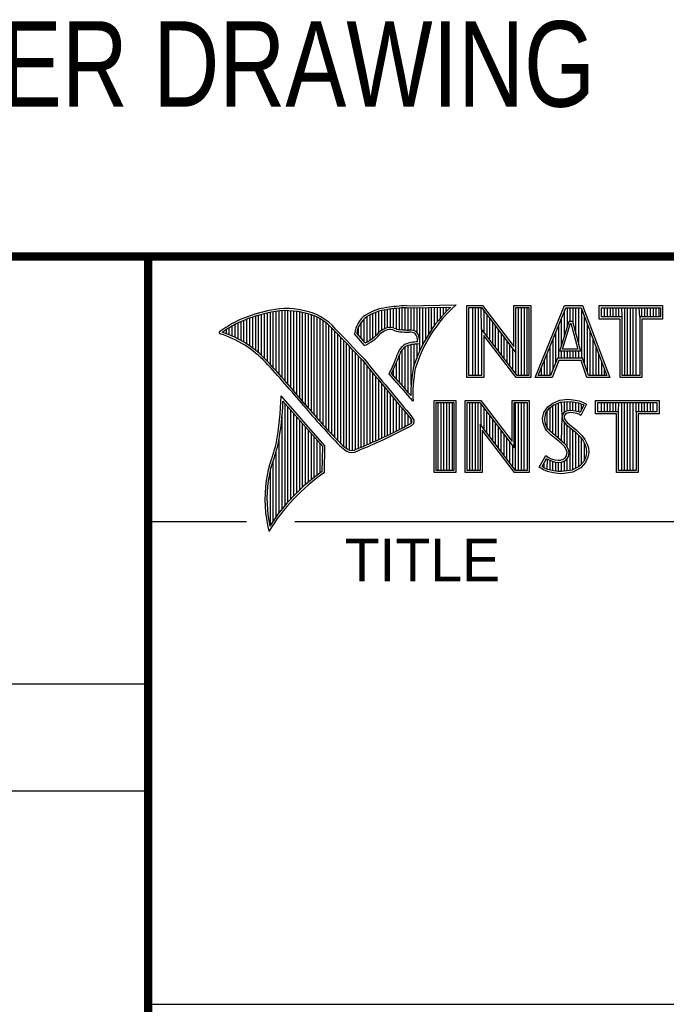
# Model space of a CAD drawing. Header units: inches. Extents: x 0 to 34, y 0 to 22.
# Tile 67 of 84: x 28.1 to 29.6, y 1.3 to 3.6. Entities that reach past the tile are written whole.
import ezdxf

# ---------------------------------------------------------------- set-up
doc = ezdxf.new("R2010")
doc.units = ezdxf.units.IN
doc.header["$LTSCALE"] = 1.87
doc.header["$MEASUREMENT"] = 0
doc.layers.get('0').update_dxf_attribs({"linetype": 'CONTINUOUS'})
doc.layers.add('DETAIL', color=7, linetype='CONTINUOUS')
doc.styles.get("Standard").update_dxf_attribs({"font": 'txt', "width": 0.8})

msp = doc.modelspace()

# ---------------------------------------------------------------- linework, layer by layer
at = {"color": 2, "linetype": 'CONTINUOUS'}
for p, q in [((28.3793, 3.0003), (33.5093, 3.0003)), ((28.3793, 3.0003), (28.3793, 1.2503)), ((28.9844, 2.885), (29.1009, 2.8868)), ((28.9845, 2.8802), (29.0882, 2.8817)), ((28.9885, 2.8278), (28.9885, 2.8802)), ((28.9953, 2.8276), (28.9953, 2.8803)), ((29.0022, 2.8263), (29.0022, 2.8804)), ((29.0091, 2.822), (29.0091, 2.8805)), ((29.0159, 2.7805), (29.0159, 2.8806)), ((29.0228, 2.7947), (29.0228, 2.8807)), ((29.0297, 2.8073), (29.0297, 2.8808)), ((29.0365, 2.8188), (29.0365, 2.881)), ((29.0434, 2.8293), (29.0434, 2.8811)), ((29.0502, 2.8389), (29.0502, 2.8812)), ((29.0571, 2.8479), (29.0571, 2.8813)), ((29.064, 2.8562), (29.064, 2.8814)), ((29.0708, 2.8641), (29.0708, 2.8815)), ((29.0777, 2.8714), (29.0777, 2.8816)), ((29.1256, 2.8852), (29.1624, 2.8852)), ((29.1256, 2.7166), (29.1256, 2.8852)), ((29.1305, 2.8804), (29.16, 2.8804)), ((29.1305, 2.7215), (29.1305, 2.8804)), ((29.1395, 2.7215), (29.1395, 2.8804)), ((29.1462, 2.7215), (29.1462, 2.8804)), ((29.1529, 2.7215), (29.1529, 2.8804)), ((29.1604, 2.8299), (29.1596, 2.8804)), ((29.16, 2.8804), (29.2402, 2.7746)), ((29.1624, 2.8852), (29.2354, 2.7891)), ((29.2354, 2.8852), (29.2754, 2.8852)), ((29.2354, 2.7891), (29.2354, 2.8852)), ((29.2402, 2.8804), (29.2705, 2.8804)), ((29.2402, 2.7746), (29.2402, 2.8804)), ((29.2469, 2.7215), (29.2469, 2.8804)), ((29.2536, 2.7215), (29.2536, 2.8804)), ((29.2603, 2.7215), (29.2603, 2.8804)), ((29.267, 2.7215), (29.267, 2.8804)), ((29.2705, 2.8804), (29.2705, 2.7215)), ((29.2754, 2.8852), (29.2754, 2.7166)), ((29.2853, 2.7167), (29.3541, 2.8851)), ((29.2926, 2.7216), (29.3574, 2.8802)), ((29.3541, 2.8851), (29.3967, 2.8851)), ((29.3574, 2.8802), (29.3933, 2.8802)), ((29.361, 2.8356), (29.361, 2.8802)), ((29.3677, 2.8486), (29.3677, 2.8802)), ((29.3744, 2.8428), (29.3744, 2.8802)), ((29.3811, 2.8181), (29.3811, 2.8802)), ((29.3878, 2.7935), (29.3878, 2.8802)), ((29.3933, 2.8802), (29.4535, 2.7216)), ((29.3967, 2.8851), (29.4606, 2.7167)), ((29.4357, 2.8851), (29.584, 2.8851)), ((29.4357, 2.8537), (29.4357, 2.8851)), ((29.4406, 2.8802), (29.5791, 2.8802)), ((29.4406, 2.8586), (29.4406, 2.8802)), ((29.4482, 2.8586), (29.4482, 2.8802)), ((29.4549, 2.8586), (29.4549, 2.8802)), ((29.4616, 2.8586), (29.4616, 2.8802)), ((29.4684, 2.8586), (29.4684, 2.8802)), ((29.4751, 2.8586), (29.4751, 2.8802)), ((29.4818, 2.8586), (29.4818, 2.8802)), ((29.4892, 2.8586), (29.4885, 2.8802)), ((29.4952, 2.7216), (29.4952, 2.8802)), ((29.5019, 2.7216), (29.5019, 2.8802)), ((29.5086, 2.7216), (29.5086, 2.8802)), ((29.5153, 2.7216), (29.5153, 2.8802)), ((29.522, 2.7216), (29.522, 2.8802)), ((29.5305, 2.8586), (29.5288, 2.8802)), ((29.5355, 2.8586), (29.5355, 2.8802)), ((29.5422, 2.8586), (29.5422, 2.8802)), ((29.5489, 2.8586), (29.5489, 2.8802)), ((29.5556, 2.8586), (29.5556, 2.8802)), ((29.5623, 2.8586), (29.5623, 2.8802)), ((29.569, 2.8586), (29.569, 2.8802)), ((29.5757, 2.8586), (29.5757, 2.8802)), ((29.5791, 2.8802), (29.5791, 2.8586)), ((29.584, 2.8851), (29.584, 2.8537)), ((28.6247, 2.7856), (28.6247, 2.8584)), ((28.6315, 2.7803), (28.6315, 2.8606)), ((28.6384, 2.7747), (28.6384, 2.8626)), ((28.6453, 2.7685), (28.6453, 2.8645)), ((28.6521, 2.762), (28.6521, 2.8662)), ((28.659, 2.7548), (28.659, 2.8679)), ((28.6659, 2.7474), (28.6659, 2.8695)), ((28.6727, 2.7398), (28.6727, 2.8708)), ((28.6796, 2.7323), (28.6796, 2.8719)), ((28.6865, 2.7247), (28.6865, 2.8727)), ((28.6933, 2.717), (28.6933, 2.8732)), ((28.7002, 2.7092), (28.7002, 2.8734)), ((28.707, 2.7014), (28.707, 2.8733)), ((28.7139, 2.6936), (28.7139, 2.873)), ((28.7208, 2.6856), (28.7208, 2.8724)), ((28.7276, 2.6776), (28.7276, 2.8716)), ((28.7345, 2.6696), (28.7345, 2.8704)), ((28.7414, 2.6615), (28.7414, 2.869)), ((28.7482, 2.6533), (28.7482, 2.8677)), ((28.7551, 2.6452), (28.7551, 2.8659)), ((28.762, 2.6372), (28.762, 2.8638)), ((28.7688, 2.6293), (28.7688, 2.8611)), ((28.7757, 2.6214), (28.7757, 2.858)), ((28.8924, 2.8003), (28.8924, 2.8594)), ((28.8992, 2.8044), (28.8992, 2.8634)), ((28.9061, 2.8094), (28.9061, 2.8668)), ((28.913, 2.8153), (28.913, 2.8696)), ((28.9198, 2.8223), (28.9198, 2.8719)), ((28.9267, 2.8275), (28.9267, 2.8737)), ((28.9336, 2.8311), (28.9336, 2.875)), ((28.9404, 2.8335), (28.9404, 2.8759)), ((28.9473, 2.834), (28.9473, 2.8769)), ((28.9542, 2.8327), (28.9542, 2.8778)), ((28.961, 2.8306), (28.961, 2.8785)), ((28.9679, 2.8292), (28.9679, 2.8791)), ((28.9747, 2.8285), (28.9747, 2.8796)), ((28.9816, 2.828), (28.9816, 2.88)), ((29.1663, 2.8222), (29.1663, 2.872)), ((29.173, 2.8135), (29.173, 2.8632)), ((29.3543, 2.8139), (29.3543, 2.8725)), ((29.3945, 2.7618), (29.3945, 2.877)), ((29.4012, 2.7485), (29.4012, 2.8593)), ((29.4892, 2.8586), (29.4406, 2.8586)), ((29.4892, 2.7216), (29.4892, 2.8586)), ((29.5791, 2.8586), (29.5305, 2.8586)), ((29.5305, 2.8586), (29.5305, 2.7216)), ((28.5766, 2.8137), (28.5766, 2.8374)), ((28.5835, 2.8105), (28.5835, 2.8412)), ((28.5904, 2.8071), (28.5904, 2.8449)), ((28.5972, 2.8034), (28.5972, 2.8479)), ((28.6041, 2.7994), (28.6041, 2.8508)), ((28.6109, 2.7952), (28.6109, 2.8535)), ((28.6178, 2.7906), (28.6178, 2.856)), ((28.7826, 2.6137), (28.7826, 2.8543)), ((28.7894, 2.606), (28.7894, 2.8501)), ((28.7963, 2.5985), (28.7963, 2.8451)), ((28.8031, 2.591), (28.8031, 2.8394)), ((28.8718, 2.8167), (28.8718, 2.8343)), ((28.8786, 2.8086), (28.8786, 2.8464)), ((28.8855, 2.8005), (28.8855, 2.854)), ((29.1798, 2.8048), (29.1798, 2.8543)), ((29.1865, 2.7961), (29.1865, 2.8455)), ((29.1932, 2.7873), (29.1932, 2.8367)), ((29.3408, 2.7618), (29.3408, 2.8396)), ((29.3434, 2.7787), (29.365, 2.8486)), ((29.3475, 2.7921), (29.3475, 2.8561)), ((29.35, 2.7836), (29.3686, 2.8438)), ((29.365, 2.8486), (29.3728, 2.8486)), ((29.3686, 2.8438), (29.3691, 2.8438)), ((29.3691, 2.8438), (29.3854, 2.7836)), ((29.3728, 2.8486), (29.3918, 2.7787)), ((29.4079, 2.7286), (29.4079, 2.8416)), ((29.4843, 2.8537), (29.4357, 2.8537)), ((29.4843, 2.7167), (29.4843, 2.8537)), ((29.584, 2.8537), (29.5354, 2.8537)), ((29.5354, 2.8537), (29.5354, 2.7167)), ((28.556, 2.8217), (28.556, 2.8246)), ((28.5629, 2.8193), (28.5629, 2.8291)), ((28.5698, 2.8166), (28.5698, 2.8333)), ((28.81, 2.5836), (28.81, 2.8328)), ((28.8169, 2.5762), (28.8169, 2.8253)), ((28.8237, 2.569), (28.8237, 2.8181)), ((28.8865, 2.792), (28.8631, 2.8194)), ((28.8878, 2.7979), (28.8682, 2.8209)), ((29.2438, 2.7215), (29.1604, 2.8299)), ((29.1604, 2.8299), (29.1604, 2.7215)), ((29.2414, 2.7166), (29.1653, 2.8156)), ((29.1653, 2.8156), (29.1653, 2.7166)), ((29.1999, 2.7786), (29.1999, 2.8278)), ((29.2066, 2.7699), (29.2066, 2.819)), ((29.3341, 2.752), (29.3341, 2.8232)), ((29.4147, 2.7216), (29.4147, 2.8239)), ((28.8306, 2.5618), (28.8306, 2.8109)), ((28.8375, 2.5556), (28.8375, 2.8037)), ((28.8443, 2.5505), (28.8443, 2.7965)), ((28.8512, 2.5472), (28.8512, 2.7893)), ((28.9816, 2.689), (28.9816, 2.7889)), ((28.9885, 2.6813), (28.9885, 2.7921)), ((28.9953, 2.6998), (28.9953, 2.7939)), ((29.0022, 2.7448), (29.0022, 2.795)), ((29.0091, 2.7642), (29.0091, 2.7954)), ((29.2133, 2.7612), (29.2133, 2.8101)), ((29.22, 2.7525), (29.22, 2.8013)), ((29.2267, 2.7437), (29.2267, 2.7924)), ((29.3207, 2.7216), (29.3207, 2.7904)), ((29.3274, 2.7353), (29.3274, 2.8068)), ((29.4214, 2.7216), (29.4214, 2.8063)), ((29.4281, 2.7216), (29.4281, 2.7886)), ((28.8581, 2.5466), (28.8581, 2.782)), ((28.8649, 2.5483), (28.8649, 2.7748)), ((28.8718, 2.5513), (28.8718, 2.7675)), ((28.9679, 2.7053), (28.9679, 2.7699)), ((28.9747, 2.697), (28.9747, 2.7823)), ((29.2334, 2.735), (29.2334, 2.7836)), ((29.2402, 2.7263), (29.2402, 2.7746)), ((29.314, 2.7216), (29.314, 2.774)), ((29.3918, 2.7787), (29.3434, 2.7787)), ((29.3475, 2.7618), (29.3475, 2.7787)), ((29.3854, 2.7836), (29.35, 2.7836)), ((29.3543, 2.7618), (29.3543, 2.7787)), ((29.361, 2.7618), (29.361, 2.7787)), ((29.3677, 2.7618), (29.3677, 2.7787)), ((29.3744, 2.7618), (29.3744, 2.7787)), ((29.3811, 2.7618), (29.3811, 2.7787)), ((29.3878, 2.7618), (29.3878, 2.7787)), ((29.4348, 2.7216), (29.4348, 2.7709)), ((28.8786, 2.5541), (28.8786, 2.7602)), ((28.8855, 2.557), (28.8855, 2.7523)), ((28.8924, 2.5599), (28.8924, 2.744)), ((28.961, 2.7133), (28.961, 2.7519)), ((29.3073, 2.7216), (29.3073, 2.7575)), ((29.3381, 2.7618), (29.3219, 2.7216)), ((29.3414, 2.7569), (29.3252, 2.7167)), ((29.3968, 2.7618), (29.3381, 2.7618)), ((29.3933, 2.7569), (29.3414, 2.7569)), ((29.4068, 2.7167), (29.3933, 2.7569)), ((29.4103, 2.7216), (29.3968, 2.7618)), ((29.4415, 2.7216), (29.4415, 2.7532)), ((28.8992, 2.5628), (28.8992, 2.7357)), ((28.9061, 2.5659), (28.9061, 2.7274)), ((28.913, 2.5689), (28.913, 2.7191)), ((28.962, 2.7048), (28.9438, 2.7257)), ((28.9657, 2.7079), (28.9496, 2.7264)), ((28.9542, 2.7212), (28.9542, 2.7362)), ((29.1604, 2.7215), (29.1305, 2.7215)), ((29.2705, 2.7215), (29.2438, 2.7215)), ((29.3219, 2.7216), (29.2926, 2.7216)), ((29.3006, 2.7216), (29.3006, 2.7411)), ((29.4535, 2.7216), (29.4103, 2.7216)), ((29.4482, 2.7216), (29.4482, 2.7355)), ((29.5305, 2.7216), (29.4892, 2.7216)), ((28.9198, 2.5721), (28.9198, 2.7107)), ((28.9267, 2.5752), (28.9267, 2.7024)), ((29.1653, 2.7166), (29.1256, 2.7166)), ((29.2754, 2.7166), (29.2414, 2.7166)), ((29.3252, 2.7167), (29.2853, 2.7167)), ((29.4606, 2.7167), (29.4068, 2.7167)), ((29.5354, 2.7167), (29.4843, 2.7167)), ((28.7934, 2.5573), (28.6909, 2.6738)), ((28.9336, 2.5784), (28.9336, 2.6941)), ((28.9404, 2.5817), (28.9404, 2.6858)), ((28.9473, 2.585), (28.9473, 2.6775)), ((28.7886, 2.5555), (28.6954, 2.6613)), ((28.7002, 2.4174), (28.7002, 2.6559)), ((28.9542, 2.5884), (28.9542, 2.6692)), ((28.961, 2.5918), (28.961, 2.6609)), ((28.9679, 2.5953), (28.9679, 2.6526)), ((28.9997, 2.6619), (28.9953, 2.6667)), ((29.0492, 2.6631), (29.1, 2.6631)), ((29.0492, 2.4947), (29.0492, 2.6631)), ((29.0541, 2.6583), (29.0951, 2.6583)), ((29.0541, 2.4996), (29.0541, 2.6583)), ((29.0587, 2.4996), (29.0587, 2.6583)), ((29.0654, 2.4996), (29.0654, 2.6583)), ((29.0721, 2.4996), (29.0721, 2.6583)), ((29.0788, 2.4996), (29.0788, 2.6583)), ((29.0855, 2.4996), (29.0855, 2.6583)), ((29.0922, 2.4996), (29.0922, 2.6583)), ((29.0951, 2.6583), (29.0951, 2.4996)), ((29.1, 2.6631), (29.1, 2.4947)), ((29.1218, 2.6633), (29.1586, 2.6633)), ((29.1218, 2.4947), (29.1218, 2.6633)), ((29.1267, 2.6584), (29.1562, 2.6584)), ((29.1267, 2.4996), (29.1267, 2.6584)), ((29.1325, 2.4996), (29.1325, 2.6584)), ((29.1392, 2.4996), (29.1392, 2.6584)), ((29.1459, 2.4996), (29.1459, 2.6584)), ((29.1526, 2.4996), (29.1526, 2.6584)), ((29.1562, 2.6584), (29.2364, 2.5527)), ((29.1586, 2.6633), (29.2315, 2.5672)), ((29.1593, 2.6044), (29.1593, 2.6543)), ((29.2315, 2.6633), (29.2716, 2.6633)), ((29.2315, 2.5672), (29.2315, 2.6633)), ((29.2364, 2.6584), (29.2667, 2.6584)), ((29.2364, 2.5527), (29.2364, 2.6584)), ((29.2399, 2.4996), (29.2399, 2.6584)), ((29.2466, 2.4996), (29.2466, 2.6584)), ((29.2533, 2.4996), (29.2533, 2.6584)), ((29.26, 2.4996), (29.26, 2.6584)), ((29.2667, 2.6584), (29.2667, 2.4996)), ((29.2716, 2.6633), (29.2716, 2.4947)), ((29.315, 2.6485), (29.3269, 2.6572)), ((29.3186, 2.6451), (29.3293, 2.6529)), ((29.3269, 2.6572), (29.3437, 2.6639)), ((29.3271, 2.5855), (29.3271, 2.6513)), ((29.3293, 2.6529), (29.3449, 2.6591)), ((29.3338, 2.5799), (29.3338, 2.6547)), ((29.3406, 2.5743), (29.3406, 2.6574)), ((29.3437, 2.6639), (29.3623, 2.6659)), ((29.3449, 2.6591), (29.3624, 2.661)), ((29.3491, 2.6288), (29.3473, 2.6594)), ((29.354, 2.635), (29.354, 2.6601)), ((29.3607, 2.6382), (29.3607, 2.6608)), ((29.3623, 2.6659), (29.3747, 2.665)), ((29.3624, 2.661), (29.374, 2.6602)), ((29.3674, 2.6394), (29.3674, 2.6607)), ((29.374, 2.6602), (29.387, 2.6574)), ((29.3741, 2.6393), (29.3741, 2.6602)), ((29.3747, 2.665), (29.3883, 2.6622)), ((29.3808, 2.6381), (29.3808, 2.6588)), ((29.387, 2.6574), (29.3949, 2.6547)), ((29.3875, 2.6364), (29.3875, 2.6573)), ((29.3883, 2.6622), (29.3967, 2.6593)), ((29.3994, 2.6526), (29.3907, 2.6353)), ((29.406, 2.6549), (29.3927, 2.6283)), ((29.3942, 2.6423), (29.3942, 2.655)), ((29.3949, 2.6547), (29.3994, 2.6526)), ((29.3967, 2.6593), (29.406, 2.6549)), ((29.4272, 2.6631), (29.5755, 2.6631)), ((29.4272, 2.6317), (29.4272, 2.6631)), ((29.432, 2.6583), (29.5706, 2.6583)), ((29.432, 2.6366), (29.432, 2.6583)), ((29.4412, 2.6366), (29.4412, 2.6583)), ((29.4479, 2.6366), (29.4479, 2.6583)), ((29.4547, 2.6366), (29.4547, 2.6583)), ((29.4614, 2.6366), (29.4614, 2.6583)), ((29.4681, 2.6366), (29.4681, 2.6583)), ((29.4748, 2.6366), (29.4748, 2.6583)), ((29.4807, 2.6366), (29.4815, 2.6583)), ((29.4882, 2.4996), (29.4882, 2.6583)), ((29.4949, 2.4996), (29.4949, 2.6583)), ((29.5016, 2.4996), (29.5016, 2.6583)), ((29.5083, 2.4996), (29.5083, 2.6583)), ((29.5151, 2.4996), (29.5151, 2.6583)), ((29.522, 2.6366), (29.5218, 2.6583)), ((29.5285, 2.6366), (29.5285, 2.6583)), ((29.5352, 2.6366), (29.5352, 2.6583)), ((29.5419, 2.6366), (29.5419, 2.6583)), ((29.5486, 2.6366), (29.5486, 2.6583)), ((29.5553, 2.6366), (29.5553, 2.6583)), ((29.562, 2.6366), (29.562, 2.6583)), ((29.5706, 2.6583), (29.5706, 2.6366)), ((29.5755, 2.6631), (29.5755, 2.6317)), ((28.6933, 2.4092), (28.6933, 2.6277)), ((28.707, 2.4253), (28.707, 2.6481)), ((28.7139, 2.4329), (28.7139, 2.6403)), ((28.7208, 2.4401), (28.7208, 2.6325)), ((28.9747, 2.5988), (28.9747, 2.6443)), ((28.9816, 2.6024), (28.9816, 2.636)), ((28.9885, 2.606), (28.9885, 2.6277)), ((29.1661, 2.5957), (29.1661, 2.6454)), ((29.1728, 2.587), (29.1728, 2.6366)), ((29.1795, 2.5783), (29.1795, 2.6277)), ((29.3032, 2.6208), (29.3061, 2.6352)), ((29.3061, 2.6352), (29.315, 2.6485)), ((29.3081, 2.6205), (29.3107, 2.6333)), ((29.3107, 2.6333), (29.3186, 2.6451)), ((29.3137, 2.5989), (29.3137, 2.6378)), ((29.3204, 2.5922), (29.3204, 2.6464)), ((29.3491, 2.6288), (29.3486, 2.6239)), ((29.3523, 2.6337), (29.3491, 2.6288)), ((29.3569, 2.6371), (29.3523, 2.6337)), ((29.3539, 2.6271), (29.3536, 2.6242)), ((29.3559, 2.6303), (29.3539, 2.6271)), ((29.3591, 2.6326), (29.3559, 2.6303)), ((29.363, 2.6389), (29.3569, 2.6371)), ((29.364, 2.6341), (29.3591, 2.6326)), ((29.3691, 2.6395), (29.363, 2.6389)), ((29.3692, 2.6347), (29.364, 2.6341)), ((29.3753, 2.6392), (29.3691, 2.6395)), ((29.3747, 2.6344), (29.3692, 2.6347)), ((29.3834, 2.6326), (29.3747, 2.6344)), ((29.3846, 2.6374), (29.3753, 2.6392)), ((29.388, 2.6312), (29.3834, 2.6326)), ((29.3901, 2.6357), (29.3846, 2.6374)), ((29.3927, 2.6283), (29.388, 2.6312)), ((29.3907, 2.6353), (29.3901, 2.6357)), ((29.4758, 2.6317), (29.4272, 2.6317)), ((29.4807, 2.6366), (29.432, 2.6366)), ((29.4758, 2.4947), (29.4758, 2.6317)), ((29.4807, 2.4996), (29.4807, 2.6366)), ((29.5706, 2.6366), (29.522, 2.6366)), ((29.522, 2.6366), (29.522, 2.4996)), ((29.5755, 2.6317), (29.5268, 2.6317)), ((29.5268, 2.6317), (29.5268, 2.4947)), ((28.7276, 2.447), (28.7276, 2.6247)), ((28.7345, 2.4537), (28.7345, 2.6169)), ((28.7414, 2.46), (28.7414, 2.6091)), ((28.9953, 2.6099), (28.9953, 2.6194)), ((29.24, 2.4996), (29.1566, 2.608)), ((29.1566, 2.608), (29.1566, 2.4996)), ((29.1862, 2.5695), (29.1862, 2.6189)), ((29.1929, 2.5608), (29.1929, 2.6101)), ((29.3043, 2.6098), (29.3032, 2.6208)), ((29.3081, 2.5999), (29.3043, 2.6098)), ((29.3091, 2.6109), (29.3081, 2.6205)), ((29.3124, 2.6022), (29.3091, 2.6109)), ((29.3473, 2.5687), (29.3486, 2.6239)), ((29.3486, 2.6239), (29.3502, 2.6168)), ((29.3502, 2.6168), (29.3573, 2.608)), ((29.3536, 2.6242), (29.3547, 2.619)), ((29.354, 2.5624), (29.354, 2.6122)), ((29.3547, 2.619), (29.3608, 2.6115)), ((29.3573, 2.608), (29.3798, 2.5894)), ((29.3607, 2.5541), (29.3607, 2.6052)), ((29.3608, 2.6115), (29.3831, 2.593)), ((28.7482, 2.4662), (28.7482, 2.6013)), ((28.7551, 2.472), (28.7551, 2.5935)), ((28.762, 2.4777), (28.762, 2.5857)), ((29.2376, 2.4947), (29.1615, 2.5937)), ((29.1615, 2.5937), (29.1615, 2.4947)), ((29.1996, 2.5521), (29.1996, 2.6012)), ((29.2063, 2.5434), (29.2063, 2.5924)), ((29.213, 2.5346), (29.213, 2.5835)), ((29.3133, 2.5924), (29.3081, 2.5999)), ((29.3171, 2.5955), (29.3124, 2.6022)), ((29.3234, 2.5823), (29.3133, 2.5924)), ((29.3211, 2.5915), (29.3171, 2.5955)), ((29.3267, 2.5859), (29.3211, 2.5915)), ((29.3466, 2.5629), (29.3234, 2.5823)), ((29.3499, 2.5665), (29.3267, 2.5859)), ((29.3674, 2.4994), (29.3674, 2.5997)), ((29.3741, 2.5003), (29.3741, 2.5941)), ((29.3798, 2.5894), (29.3857, 2.5835)), ((29.3808, 2.5048), (29.3808, 2.5884)), ((29.3831, 2.593), (29.3892, 2.5869)), ((29.3857, 2.5835), (29.3916, 2.5773)), ((29.3875, 2.5074), (29.3875, 2.5816)), ((29.3892, 2.5869), (29.3953, 2.5805)), ((28.6865, 2.4005), (28.6865, 2.5745)), ((28.7688, 2.4831), (28.7688, 2.5779)), ((28.7757, 2.4884), (28.7757, 2.5701)), ((28.7826, 2.4934), (28.7826, 2.5623)), ((29.2197, 2.5259), (29.2197, 2.5747)), ((29.2265, 2.5172), (29.2265, 2.5658)), ((29.3542, 2.5553), (29.3466, 2.5629)), ((29.358, 2.5584), (29.3499, 2.5665)), ((29.363, 2.5504), (29.358, 2.5584)), ((29.3916, 2.5773), (29.3981, 2.5689)), ((29.3942, 2.5148), (29.3942, 2.5739)), ((29.3953, 2.5805), (29.4022, 2.5715)), ((29.3981, 2.5689), (29.4029, 2.5593)), ((29.401, 2.5222), (29.401, 2.5632)), ((29.4022, 2.5715), (29.4074, 2.5611)), ((29.4029, 2.5593), (29.4052, 2.5518)), ((29.4074, 2.5611), (29.4101, 2.5527)), ((28.6796, 2.3913), (28.6796, 2.5443)), ((28.7875, 2.4969), (28.7886, 2.5555)), ((28.7923, 2.4943), (28.7934, 2.5573)), ((29.2332, 2.5085), (29.2332, 2.557)), ((29.2954, 2.507), (29.3104, 2.5348)), ((29.3104, 2.5348), (29.3168, 2.5301)), ((29.3585, 2.5484), (29.3542, 2.5553)), ((29.3605, 2.5411), (29.3585, 2.5484)), ((29.3591, 2.5339), (29.3605, 2.5411)), ((29.3655, 2.5413), (29.363, 2.5504)), ((29.3637, 2.5321), (29.3655, 2.5413)), ((29.406, 2.5416), (29.4045, 2.5318)), ((29.4052, 2.5518), (29.406, 2.5416)), ((29.4109, 2.5414), (29.4092, 2.5304)), ((29.4101, 2.5527), (29.4109, 2.5414)), ((28.6727, 2.3817), (28.6727, 2.5223)), ((29.3018, 2.5086), (29.3121, 2.5275)), ((29.307, 2.505), (29.307, 2.5182)), ((29.3121, 2.5275), (29.3142, 2.526)), ((29.3137, 2.5019), (29.3142, 2.526)), ((29.3142, 2.526), (29.3213, 2.5224)), ((29.3168, 2.5301), (29.3232, 2.527)), ((29.3204, 2.5005), (29.3204, 2.5227)), ((29.3213, 2.5224), (29.3305, 2.5193)), ((29.3232, 2.527), (29.3316, 2.5241)), ((29.3271, 2.499), (29.3271, 2.5204)), ((29.3305, 2.5193), (29.339, 2.5183)), ((29.3316, 2.5241), (29.3391, 2.5232)), ((29.3338, 2.498), (29.3338, 2.5189)), ((29.339, 2.5183), (29.3472, 2.519)), ((29.3391, 2.5232), (29.346, 2.5238)), ((29.3406, 2.497), (29.3406, 2.5181)), ((29.346, 2.5238), (29.3513, 2.5258)), ((29.3472, 2.519), (29.3536, 2.5215)), ((29.3473, 2.4968), (29.3473, 2.519)), ((29.3513, 2.5258), (29.3562, 2.5293)), ((29.3536, 2.5215), (29.3598, 2.5258)), ((29.354, 2.4977), (29.354, 2.5216)), ((29.3562, 2.5293), (29.3591, 2.5339)), ((29.3598, 2.5258), (29.3637, 2.5321)), ((29.3607, 2.4985), (29.3607, 2.5265)), ((29.3995, 2.5207), (29.3896, 2.5097)), ((29.4037, 2.518), (29.3927, 2.5058)), ((29.4045, 2.5318), (29.3995, 2.5207)), ((29.4092, 2.5304), (29.4037, 2.518)), ((28.6659, 2.3715), (28.6659, 2.501)), ((29.1, 2.4947), (29.0492, 2.4947)), ((29.0951, 2.4996), (29.0541, 2.4996)), ((29.1615, 2.4947), (29.1218, 2.4947)), ((29.1566, 2.4996), (29.1267, 2.4996)), ((29.2716, 2.4947), (29.2376, 2.4947)), ((29.2667, 2.4996), (29.24, 2.4996)), ((29.3049, 2.5006), (29.2954, 2.507)), ((29.3072, 2.5049), (29.3018, 2.5086)), ((29.3142, 2.4968), (29.3049, 2.5006)), ((29.3156, 2.5015), (29.3072, 2.5049)), ((29.3278, 2.4939), (29.3142, 2.4968)), ((29.3287, 2.4988), (29.3156, 2.5015)), ((29.3394, 2.4922), (29.3278, 2.4939)), ((29.3398, 2.4971), (29.3287, 2.4988)), ((29.3478, 2.4919), (29.3394, 2.4922)), ((29.3475, 2.4968), (29.3398, 2.4971)), ((29.3726, 2.5001), (29.3475, 2.4968)), ((29.3741, 2.4954), (29.3478, 2.4919)), ((29.3896, 2.5097), (29.3726, 2.5001)), ((29.3927, 2.5058), (29.3741, 2.4954)), ((29.5268, 2.4947), (29.4758, 2.4947)), ((29.522, 2.4996), (29.4807, 2.4996)), ((28.38, 2.38), (28.61, 2.38)), ((28.7231, 2.38), (33.5, 2.38)), ((25.58, 2), (28.38, 2)), ((25.58, 1.75), (28.38, 1.75)), ((28.3793, 1.2503), (33.5093, 1.2503))]:
    msp.add_line(p, q, dxfattribs=at)
at = {"color": 7, "linetype": 'CONTINUOUS', "const_width": 0.02}
for points in [[(25.58, 3), (33.5, 3)], [(28.38, 3), (28.38, 0.5)]]:
    msp.add_lwpolyline(points, dxfattribs=at)
at = {"color": 2, "linetype": 'CONTINUOUS'}
for centre, radius, start, end in [((28.9506, 2.7677), 0.1134, 96.3007, 123.1683), ((29.0012, 2.475), 0.4104, 92.3477, 98.8369), ((29.0012, 2.475), 0.4056, 92.3565, 98.8522), ((29.3103, 2.6468), 0.3233, 133.4016, 163.4573), ((29.3103, 2.6468), 0.3185, 131.1194, 163.4134), ((28.7308, 2.5386), 0.3417, 102.6162, 114.8514), ((28.7308, 2.5386), 0.3369, 102.5985, 114.8293), ((28.7025, 2.6998), 0.1784, 77.2812, 105.0674), ((28.7025, 2.6998), 0.1736, 77.2325, 105.1014), ((28.7213, 2.7479), 0.1227, 40.1648, 80.8423), ((28.7213, 2.7479), 0.1276, 40.2336, 80.7738), ((28.9233, 2.8131), 0.0605, 125.0326, 174.0473), ((28.9233, 2.8131), 0.0556, 125.1127, 171.9558), ((28.9506, 2.7677), 0.1086, 96.2448, 123.1265), ((28.7753, 2.4938), 0.4018, 117.9346, 124.569), ((28.7753, 2.4938), 0.3969, 117.9533, 124.0367), ((28.9458, 2.807), 0.0271, 72.6167, 117.3893), ((28.5489, 2.822), 0.00299, 121.3524, 265.803), ((28.4751, 2.5845), 0.2458, 43.1667, 72.5704), ((28.4751, 2.5845), 0.2507, 43.1667, 71.8499), ((21.1581, -4.5074), 10.6031, 43.24659, 43.76754), ((21.1581, -4.5074), 10.6079, 43.24574, 43.76673), ((28.8427, 2.8903), 0.1076, 293.9922, 318.4433), ((28.8427, 2.8903), 0.1028, 295.9955, 318.5906), ((28.9521, 2.7868), 0.048, 112.9192, 132.2696), ((28.9521, 2.7868), 0.0432, 112.6635, 131.9293), ((28.9458, 2.807), 0.0222, 72.9386, 117.864), ((28.9776, 2.8958), 0.0722, 249.5553, 263.1674), ((28.9776, 2.8958), 0.0673, 249.4421, 263.134), ((28.9951, 3.0772), 0.2544, 264.112, 269.1019), ((28.9951, 3.0772), 0.2495, 264.1212, 269.0704), ((28.9924, 2.7937), 0.0341, 64.4657, 92.2507), ((28.9924, 2.7937), 0.0292, 66.3199, 92.502), ((28.9831, 2.8025), 0.0276, 355.2993, 40.45), ((28.9831, 2.8025), 0.0325, 347.1186, 42.4046), ((29.0054, 2.7573), 0.0444, 122.696, 163.5009), ((29.0054, 2.7573), 0.0396, 123.3504, 163.7172), ((29.0102, 2.7231), 0.0771, 89.6555, 111.8728), ((29.0102, 2.7231), 0.0723, 86.3771, 111.5055), ((28.547, 2.9226), 0.443, 333.6071, 339.8417), ((28.547, 2.9226), 0.4478, 334.0205, 339.8621), ((26.652, 0.9006), 2.7324, 39.9155, 42.7665), ((129.7875, 86.0025), 130.8121, 219.521915, 219.600266), ((129.7875, 86.0025), 130.8073, 219.521847, 219.600368), ((29.3273, 2.6768), 0.3327, 169.238, 180.3751), ((29.3273, 2.6768), 0.3279, 169.2806, 182.6074), ((29.5269, 3.164), 0.728, 219.1094, 223.0893), ((29.5269, 3.164), 0.7231, 219.1028, 222.5928), ((28.0416, 2.6849), 0.6494, 349.0855, 359.0208), ((28.0416, 2.6849), 0.6542, 349.0755, 357.9397), ((30.1411, 3.8249), 1.8249, 220.0426, 224.0118), ((30.1411, 3.8249), 1.8201, 220.0428, 224.0077), ((28.389, 3.7322), 1.2758, 291.9868, 298.2489), ((28.389, 3.7322), 1.2806, 291.9989, 298.2507), ((28.9805, 2.6304), 0.0253, 299.2554, 311.2666), ((28.9805, 2.6304), 0.0301, 299.1713, 314.8064), ((28.9714, 2.6031), 0.0289, 26.3669, 33.8971), ((28.9692, 2.6145), 0.0281, 353.6896, 3.0529), ((28.9714, 2.6031), 0.0338, 24.6833, 34.3208), ((28.9692, 2.6145), 0.033, 350.4808, 4.7809), ((28.2599, 2.6636), 0.4315, 339.0707, 346.3663), ((28.2599, 2.6636), 0.4364, 339.1089, 346.3814), ((28.9081, 2.6424), 0.1118, 227.1594, 236.7882), ((28.9081, 2.6424), 0.1167, 227.0935, 236.9215), ((28.8564, 2.568), 0.0263, 242.8488, 298.0515), ((28.8564, 2.568), 0.0215, 243.4895, 298.6992), ((29.0668, 2.4083), 0.4163, 165.9357, 170.6856), ((29.0668, 2.4083), 0.4115, 165.9758, 170.6758), ((29.0517, 2.1188), 0.4564, 124.643, 148.5565), ((29.0517, 2.1188), 0.4613, 124.9511, 147.0981), ((28.9728, 2.4332), 0.3197, 172.3562, 193.7958), ((28.9728, 2.4332), 0.3149, 172.369, 191.6868)]:
    msp.add_arc(centre, radius, start, end, dxfattribs=at)
at = {"color": 7, "linetype": 'CONTINUOUS'}
msp.add_arc((26.6525, 0.9011), 2.7269, 39.915, 42.7661, dxfattribs=at)

# ---------------------------------------------------------------- texts
at = {"color": 2, "linetype": 'CONTINUOUS'}
msp.add_text('TITLE', height=0.1, dxfattribs=at).set_placement((28.8397, 2.2397))
at = {"layer": 'DETAIL', "color": 2, "linetype": 'CONTINUOUS', "width": 0.8}
msp.add_text('CUSTOMER DRAWING', height=0.2, dxfattribs=at).set_placement((27.1082, 3.3507))

doc.saveas('drawing.dxf')
